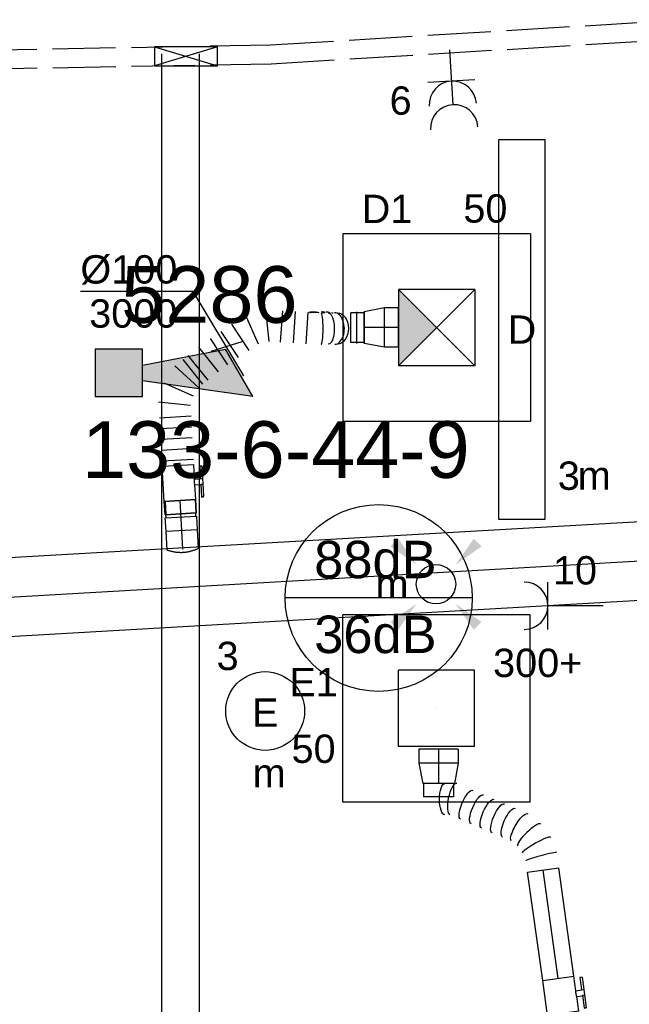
# Model space of a CAD drawing. Extents: x -257677 to 221252, y -185516 to 120782.
# Tile 110 of 171: x -38986 to -37052, y -45848 to -42722. Entities that reach past the tile are written whole.
import ezdxf
from ezdxf.enums import TextEntityAlignment as Align
from ezdxf.lldxf.tags import DXFTag

# ---------------------------------------------------------------- set-up
doc = ezdxf.new("R2010")
doc.units = 0
doc.header["$LTSCALE"] = 50
doc.linetypes.add('AUSGEZOGEN', pattern=[0])
doc.linetypes.add('E_GOOT3', pattern=[5, 4, -1])
doc.layers.get('0').update_dxf_attribs({"linetype": 'CONTINUOUS'})
for name, color, linetype in [('brandmeld serienummer', 2, 'CONTINUOUS'), ('brandmelddecibels', 3, 'CONTINUOUS'), ('brandmeldserienummers', 1, 'CONTINUOUS'), ('EL6131--', 2, 'CONTINUOUS'), ('EL6131--_LB', 2, 'CONTINUOUS'), ('EL6131--_WG', 2, 'CONTINUOUS'), ('EL6222--', 3, 'CONTINUOUS'), ('EL6311--', 3, 'CONTINUOUS'), ('EL6511--', 3, 'CONTINUOUS'), ('EM6131--', 1, 'CONTINUOUS'), ('WL570---_RETOUR', 112, 'CONTINUOUS'), ('WL570---_RETOUR_HL', 8, 'CONTINUOUS'), ('WL570---_RETOUR_RST', 2, 'CONTINUOUS'), ('WL570---_RETOUR_RST_HL', 1, 'CONTINUOUS'), ('WL570---_TOEVOER', 3, 'CONTINUOUS'), ('WL570---_TOEVOER_HL', 8, 'CONTINUOUS'), ('WL570---_TOEVOER_RST', 2, 'CONTINUOUS'), ('WL570---_TOEVOER_RST_HL', 1, 'CONTINUOUS'), ('WM570---_RETOUR_PR', 1, 'CONTINUOUS'), ('WM570---_RETOUR_RST_PR', 1, 'CONTINUOUS'), ('WM570---_TOEVOER', 1, 'CONTINUOUS'), ('WM570---_TOEVOER_PR', 1, 'CONTINUOUS'), ('WM570---_TOEVOER_RST_PR', 1, 'CONTINUOUS')]:
    doc.layers.add(name, color=color, linetype=linetype)
doc.styles.add('BURO-018', font='ARIAL.TTF', dxfattribs={"height": 63})
tags = doc.linetypes.add('CENTER2', pattern=[28.575000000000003, 19.05, -3.175, 3.175, -3.175]).pattern_tags.tags
tags[10:11] = [DXFTag(74, 4), DXFTag(75, 0), DXFTag(340, '0'), DXFTag(46, 1.0), DXFTag(50, 0.0), DXFTag(44, 0.0), DXFTag(45, 0.0)]
tags[8:9] = [DXFTag(74, 4), DXFTag(75, 0), DXFTag(340, '0'), DXFTag(46, 1.0), DXFTag(50, 0.0), DXFTag(44, 0.0), DXFTag(45, 0.0)]
tags[6:7] = [DXFTag(74, 4), DXFTag(75, 0), DXFTag(340, '0'), DXFTag(46, 1.0), DXFTag(50, 0.0), DXFTag(44, 0.0), DXFTag(45, 0.0)]
tags[4:5] = [DXFTag(74, 4), DXFTag(75, 0), DXFTag(340, '0'), DXFTag(46, 1.0), DXFTag(50, 0.0), DXFTag(44, 0.0), DXFTag(45, 0.0)]

# ---------------------------------------------------------------- blocks, each defined once
blk = doc.blocks.new('E001611207146')
at = {"color": 0}
for p, q in [((-12.07, -1.46), (-12.07, 1.46)), ((-12.07, 1.46), (12.07, 1.46)), ((12.07, 1.46), (12.07, -1.46)), ((12.07, -1.46), (-12.07, -1.46))]:
    blk.add_line(p, q, dxfattribs=at)
at = {"color": 0, "linetype": 'Continuous', "style": 'BURO-018'}
for tag, p in [('E_GKAST', (0, 8)), ('E_GROEP', (0, 5)), ('E_SGROEP', (4.5, 5)), ('E_ARMCODE', (0, 0)), ('E_SLET', (4.5, -3))]:
    blk.add_attdef(tag, text='', height=1.8, dxfattribs=at).set_placement(p, align=Align.MIDDLE)
blk = doc.blocks.new('E00411')
at = {"color": 0, "linetype": 'Continuous'}
blk.add_circle((0, 0), 1.25, dxfattribs=at)
for points in [[(-2.891705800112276, 2.395768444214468), (-2.395768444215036, 2.891705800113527), (-1.237436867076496, 1.237436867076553)], [(2.395768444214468, 2.891705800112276), (2.891705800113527, 2.395768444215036), (1.237436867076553, 1.237436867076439)], [(-2.395768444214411, -2.891705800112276), (-2.89170580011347, -2.395768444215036), (-1.237436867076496, -1.237436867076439)], [(2.89170580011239, -2.395768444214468), (2.395768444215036, -2.891705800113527), (1.237436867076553, -1.237436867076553)]]:
    blk.add_solid(points, dxfattribs=at)
at = {"color": 0, "linetype": 'Continuous', "style": 'BURO-018'}
for tag, height, p in [('E_SLET1', 1.8, (-2.842e-13, 4.641705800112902)), ('E_GROEP', 1.799999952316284, (0, 0)), ('E_GKAST', 1.799999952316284, (0, 0))]:
    blk.add_attdef(tag, text='', height=height, dxfattribs=at).set_placement(p, align=Align.MIDDLE)
at = {"color": 0, "linetype": 'Continuous', "style": 'BURO-018', "flags": 1}
for tag in ['E_MATCODE', 'E_SGROEP']:
    blk.add_attdef(tag, text='', height=1.799999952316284, dxfattribs=at).set_placement((0, 0), align=Align.MIDDLE)
blk = doc.blocks.new('*U749')
at = {"color": 0, "ltscale": 10}
for p, q in [((3.637978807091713e-12, 60, -2730), (5929.481628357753, 59.99999999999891, -2730)), ((3.637978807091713e-12, -60, -2730), (5929.481628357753, -60.00000000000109, -2730))]:
    blk.add_line(p, q, dxfattribs=at)
at = {"layer": 'EM6131--', "color": 1, "style": 'BURO-018'}
blk.add_attdef('POSNR', text='', height=90, dxfattribs=at).set_placement((0, 0), align=Align.MIDDLE)
blk = doc.blocks.new('E00112')
at = {"color": 0, "linetype": 'Continuous'}
for p, q in [((0, 1), (-1, 1)), ((-1, 1), (-1, 0)), ((-1, 0), (0, 1)), ((-1, 1), (0, 0)), ((0, 0), (0, 1)), ((-1, 0), (0, 0))]:
    blk.add_line(p, q, dxfattribs=at)
blk = doc.blocks.new('111304A')
at = {"color": 0, "linetype": 'Continuous'}
for p, q in [((0, 1), (0, 4.5)), ((-1.5, 3), (1.5, 3))]:
    blk.add_line(p, q, dxfattribs=at)
for centre in [(0, 6), (0, 4.5)]:
    blk.add_arc(centre, 1.5, 180, 0, dxfattribs=at)
at = {"color": 0, "linetype": 'Continuous', "style": 'BURO-018'}
for tag, p in [('E_GKAST', (0, 11.5)), ('E_GROEP', (0, 8.5)), ('E_SGROEP', (4.5, 8.5))]:
    blk.add_attdef(tag, text='', height=1.8, dxfattribs=at).set_placement(p, align=Align.MIDDLE)
at = {"color": 0, "linetype": 'Continuous', "style": 'BURO-018', "flags": 1}
for tag, height, p in [('E_VERMCODE', 1.8, (13, 8.5)), ('E_MATCODE', 1.799999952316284, (0, 0))]:
    blk.add_attdef(tag, text='', height=height, dxfattribs=at).set_placement(p, align=Align.MIDDLE)
blk = doc.blocks.new('E00028')
at = {"color": 0, "linetype": 'Continuous'}
for p, q in [((1.5, 11), (-1.5, 9.267949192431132)), ((1.5, 11), (0.5, 4)), ((-0.5, 4), (-1.5, 9.267949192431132)), ((-1.5, 4), (-1.5, 1)), ((1.5, 4), (-1.5, 4)), ((1.5, 1), (1.5, 4)), ((-1.5, 1), (1.5, 1))]:
    blk.add_line(p, q, dxfattribs=at)
for points in [[(-1.5, 9.267949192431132), (1.5, 11), (-0.5, 4), (0.5, 4)], [(-1.5, 4), (1.5, 4), (-1.5, 1), (1.5, 1)]]:
    blk.add_solid(points, dxfattribs=at)
at = {"color": 0, "linetype": 'Continuous', "style": 'BURO-018'}
blk.add_attdef('E_TEXT1', text='', height=1.8, dxfattribs=at).set_placement((0, 13.5), align=Align.MIDDLE)
at = {"color": 0, "linetype": 'Continuous', "style": 'BURO-018', "flags": 1}
blk.add_attdef('E_MATCODE', (0, 0), '', height=1.799999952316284, dxfattribs=at)
blk = doc.blocks.new('*U812')
at = {"ltscale": 10}
blk.add_hatch(color=0, dxfattribs=at).paths.add_polyline_path([(0, 0), (121, 121), (-121, 121)])
at = {"color": 0, "ltscale": 10}
for p, q in [((297.5, 297.5, -2720), (-297.5, 297.5000000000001, -2720)), ((-297.5, -297.5, -2720), (-297.4999999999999, 297.5, -2720)), ((297.5, -297.5, -2720), (297.5000000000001, 297.5, -2720)), ((121, 121, -2720), (-121, 121, -2720)), ((-121, -121, -2720), (-121, 121, -2720)), ((121, -121, -2720), (-121, 121, -2720)), ((-121, -121, -2720), (121, 121, -2720)), ((121, -121, -2720), (121, 121, -2720)), ((121, -121, -2720), (-121, -121, -2720)), ((297.5, -297.5, -2720), (-297.5, -297.4999999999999, -2720))]:
    blk.add_line(p, q, dxfattribs=at)
at = {"layer": 'WL570---_TOEVOER_RST_HL', "linetype": 'CENTER2'}
blk.add_circle((0, 0, -2720), 0.075, dxfattribs=at)
at = {"layer": 'WL570---_TOEVOER_RST', "color": 1, "style": 'BURO-018'}
for tag in ['MC', 'Q']:
    blk.add_attdef(tag, text='', height=90, dxfattribs=at).set_placement((0, 0), align=Align.MIDDLE)
at = {"layer": 'WM570---_TOEVOER_RST_PR', "color": 1, "style": 'BURO-018'}
blk.add_attdef('POSNR', text='', height=90, dxfattribs=at).set_placement((0, 0), align=Align.MIDDLE)
blk = doc.blocks.new('*U813')
at = {"color": 0, "ltscale": 10}
for p, q in [((297.5, 297.5, -2717.5), (-297.5, 297.5, -2717.5)), ((-297.5, -297.5, -2717.5), (-297.5, 297.5, -2717.5)), ((297.5, -297.5, -2717.5), (297.5, 297.5, -2717.5)), ((121, 121, -2717.5), (-121, 121, -2717.5)), ((-121, -121, -2717.5), (-121, 121, -2717.5)), ((121, -121, -2717.5), (121, 121, -2717.5)), ((121, -121, -2717.5), (-121, -121, -2717.5)), ((297.5, -297.5, -2717.5), (-297.5, -297.5, -2717.5))]:
    blk.add_line(p, q, dxfattribs=at)
at = {"layer": 'WL570---_RETOUR_RST_HL', "linetype": 'CENTER2'}
blk.add_circle((0, 0, -2717.5), 0.075, dxfattribs=at)
at = {"layer": 'WL570---_RETOUR_RST', "color": 1, "style": 'BURO-018'}
for tag in ['MC', 'Q']:
    blk.add_attdef(tag, text='', height=90, dxfattribs=at).set_placement((0, 0), align=Align.MIDDLE)
at = {"layer": 'WM570---_RETOUR_RST_PR', "color": 1, "style": 'BURO-018'}
blk.add_attdef('POSNR', text='', height=90, dxfattribs=at).set_placement((0, 0), align=Align.MIDDLE)
blk = doc.blocks.new('*U1230')
at = {"color": 2, "ltscale": 10}
for p, q in [((-55.84999999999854, 50.00000000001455, -2840.399999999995), (55.84999999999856, 50.00000000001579, -2840.399999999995)), ((-55.84999999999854, -49.99999999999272, -2840.399999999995), (-55.8499999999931, 50.00000000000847, -2840.399999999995)), ((55.84999999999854, 50.00000000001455, -2840.399999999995), (55.8499999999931, -49.99999999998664, -2840.399999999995)), ((-55.84999999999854, -49.99999999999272, -2840.399999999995), (-9.30833333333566, -49.99999999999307, -2840.399999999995)), ((-9.308333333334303, -49.99999999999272, -2840.399999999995), (-9.308333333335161, -68.33333333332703, -2840.399999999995)), ((9.308333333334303, -49.99999999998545, -2840.399999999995), (9.30833333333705, -74.99999999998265, -2840.399999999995)), ((9.308333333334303, -49.99999999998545, -2840.399999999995), (55.84999999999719, -49.9999999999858, -2840.399999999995)), ((-48.86751880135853, -68.33333333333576, -2840.399999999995), (-48.86751880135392, -74.99999999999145, -2840.399999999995)), ((-47.86751880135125, -68.33333333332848, -2840.399999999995), (-48.867518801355, -68.33333333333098, -2840.399999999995)), ((-48.86751880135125, -74.99999999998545, -2840.399999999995), (-47.86751880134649, -74.99999999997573, -2840.399999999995)), ((-7.514599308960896, -68.33333333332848, -2840.399999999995), (-47.86751880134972, -68.33333333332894, -2840.399999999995)), ((-47.86751880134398, -74.99999999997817, -2840.399999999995), (-47.8675188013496, -68.33333333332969, -2840.399999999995)), ((-7.514599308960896, -74.99999999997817, -2840.399999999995), (-47.86751880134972, -74.99999999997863, -2840.399999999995)), ((-7.514599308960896, -68.3333333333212, -2840.399999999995), (-7.514599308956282, -74.9999999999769, -2840.399999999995)), ((9.30833333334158, -74.99999999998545, -2840.399999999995), (-7.514599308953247, -74.99999999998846, -2840.399999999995)), ((48.8675188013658, -68.3333333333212, -2840.399999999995), (9.30833333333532, -68.33333333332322, -2840.399999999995)), ((48.86751880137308, -74.9999999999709, -2840.399999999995), (9.308333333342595, -74.99999999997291, -2840.399999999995)), ((48.86751880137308, -74.9999999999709, -2840.399999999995), (48.86751880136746, -68.33333333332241, -2840.399999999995))]:
    blk.add_line(p, q, dxfattribs=at)
blk.add_spline([(-9.26057528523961, -49.99113106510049, -2840.399999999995), (-9.11779120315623, -49.96487813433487, -2840.399999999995), (-8.881446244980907, -49.92228979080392, -2840.399999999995), (-8.553965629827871, -49.86507052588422, -2840.399999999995), (-8.138709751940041, -49.79551713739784, -2840.399999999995), (-7.639939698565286, -49.71643198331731, -2840.399999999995), (-7.062773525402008, -49.63101550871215, -2840.399999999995), (-6.413133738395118, -49.54274129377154, -2840.399999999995), (-5.697686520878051, -49.45521774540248, -2840.399999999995), (-4.923773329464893, -49.37204142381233, -2840.399999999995), (-4.099335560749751, -49.29664778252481, -2840.399999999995), (-3.232833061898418, -49.23216570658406, -2840.399999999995), (-2.333157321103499, -49.18128255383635, -2840.399999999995), (-1.409540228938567, -49.14612633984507, -2840.399999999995), (-0.4714593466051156, -49.12817118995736, -2840.399999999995), (0.4714593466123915, -49.12817118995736, -2840.399999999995), (1.409540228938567, -49.14612633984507, -2840.399999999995), (2.333157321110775, -49.18128255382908, -2840.399999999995), (3.232833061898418, -49.23216570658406, -2840.399999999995), (4.099335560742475, -49.29664778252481, -2840.399999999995), (4.923773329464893, -49.37204142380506, -2840.399999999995), (5.697686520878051, -49.45521774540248, -2840.399999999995), (6.413133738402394, -49.54274129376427, -2840.399999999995), (7.062773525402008, -49.63101550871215, -2840.399999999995), (7.639939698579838, -49.71643198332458, -2840.399999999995), (8.138709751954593, -49.79551713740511, -2840.399999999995), (8.553965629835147, -49.86507052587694, -2840.399999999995), (8.881446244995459, -49.92228979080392, -2840.399999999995), (9.117791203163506, -49.96487813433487, -2840.399999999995), (9.26057528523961, -49.99113106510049, -2840.399999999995), (9.308333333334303, -49.99999999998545, -2840.399999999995)], degree=3, dxfattribs=at)
at = {"layer": 'WL570---_RETOUR', "color": 1, "style": 'BURO-018'}
blk.add_attdef('I', text='', height=90, dxfattribs=at).set_placement((0, 0), align=Align.MIDDLE)
at = {"layer": 'WM570---_RETOUR_PR', "color": 1, "style": 'BURO-018'}
blk.add_attdef('POSNR', text='', height=90, dxfattribs=at).set_placement((0, 0), align=Align.MIDDLE)
blk = doc.blocks.new('*U1231')
at = {"color": 0, "ltscale": 10}
for p, q in [((-44.30000000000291, 62.5, -2727), (0, 62.5, -2727)), ((-44.30000000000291, 62.5, -2727), (-44.30000000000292, -62.5, -2727)), ((0, 62.5, -2727), (64.19999999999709, 50, -2727)), ((0, 62.5, -2727), (-7.654042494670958e-15, -62.5, -2727)), ((0, 62.5, -2727), (-7.654042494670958e-15, -62.5, -2727)), ((0, 62.5, -2727), (-7.654042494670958e-15, -62.5, -2727)), ((64.19999999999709, 50, -2727), (64.19999999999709, -50, -2727)), ((64.19999999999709, 50, -2727), (64.19999999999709, -50, -2727)), ((64.19999999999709, 47.5, -2727), (106.7999999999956, 47.5, -2727)), ((106.7999999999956, 47.5, -2727), (106.7999999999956, -47.5, -2727)), ((106.7999999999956, 47.5, -2727), (106.7999999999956, -47.5, -2727)), ((-44.30000000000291, -62.5, -2727), (0, -62.5, -2727)), ((0, -62.5, -2727), (64.19999999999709, -50, -2727)), ((64.19999999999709, -47.5, -2727), (106.7999999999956, -47.5, -2727))]:
    blk.add_line(p, q, dxfattribs=at)
at = {"layer": 'WL570---_RETOUR_RST_HL', "linetype": 'CENTER2'}
for p, q in [((-44.30000000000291, 0, -2727), (0, -2.712592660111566e-15, -2727)), ((0, 0, -2727), (64.19999999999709, -3.931116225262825e-15, -2727))]:
    blk.add_line(p, q, dxfattribs=at)
blk.add_circle((64.19999999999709, 0, -2727), 0.075, dxfattribs=at)
at = {"layer": 'WM570---_RETOUR_RST_PR', "color": 1, "style": 'BURO-018'}
blk.add_attdef('POSNR', text='', height=90, dxfattribs=at).set_placement((0, 0), align=Align.MIDDLE)
blk = doc.blocks.new('*U1232')
at = {"color": 0, "ltscale": 10}
for p, q in [((-7.275957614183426e-12, 50.00000000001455, -2840.399999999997), (347.027387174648, 50.00000000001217, -2840.399999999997)), ((347.027387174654, 50.00000000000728, -2840.399999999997), (347.0273871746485, -49.99999999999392, -2840.399999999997)), ((-7.275957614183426e-12, -49.99999999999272, -2840.399999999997), (347.027387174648, -49.9999999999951, -2840.399999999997))]:
    blk.add_line(p, q, dxfattribs=at)
at = {"layer": 'WL570---_RETOUR_HL', "linetype": 'CENTER2'}
blk.add_line((0, 7.275957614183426e-12, -2840.399999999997), (347.0273871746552, 4.896867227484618e-12, -2840.399999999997), dxfattribs=at)
at = {"layer": 'WM570---_RETOUR_PR', "color": 1, "style": 'BURO-018'}
blk.add_attdef('POSNR', text='', height=90, dxfattribs=at).set_placement((0, 0), align=Align.MIDDLE)
blk = doc.blocks.new('*U1233')
at = {"color": 0, "ltscale": 10}
for p, q in [((7.275957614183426e-12, 50, -2840.399999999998), (1.924682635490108e-12, -50.00000000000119, -2840.399999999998)), ((146.0393073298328, -12.39389409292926, -2840.399999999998), (146.5500432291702, -12.02218701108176, -2840.399999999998))]:
    blk.add_line(p, q, dxfattribs=at)
at = {"color": 0, "ltscale": 10, "extrusion": (0, 0, -1)}
for centre, major_axis, ratio in [((266.3555571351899, 277.5779140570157, -2840.399999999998), (-49.5169541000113, 6.93334382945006), 0.3376589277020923), ((238.9316406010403, 211.3447207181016, -2840.399999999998), (-42.81027617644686, 25.83176830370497), 0.3132716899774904), ((220.1527555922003, 180.2229932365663, -2840.399999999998), (-42.81027617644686, 25.83176830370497), 0.3132716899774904), ((201.3738705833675, 149.1012657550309, -2840.399999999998), (-42.81027617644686, 25.83176830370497), 0.3132716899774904), ((182.5949855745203, 117.9795382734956, -2840.399999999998), (-42.81027617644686, 25.83176830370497), 0.3132716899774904), ((163.8161005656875, 86.8578107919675, -2840.399999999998), (-42.81027617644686, 25.83176830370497), 0.3132716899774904)]:
    blk.add_ellipse(centre, major_axis=major_axis, ratio=ratio, start_param=0, end_param=3.141592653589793, dxfattribs=at)
at = {"color": 0, "ltscale": 10}
for centre, major_axis, ratio, start_param, end_param in [((262.5659735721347, 250.5132480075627, -2840.399999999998), (-47.99135704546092, 17.03118560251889), 0.3255194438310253, 3.208124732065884, 6.21665320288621), ((262.5659735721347, 250.5132480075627, -2840.399999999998), (-47.99135704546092, 17.03118560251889), 0.3255194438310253, 3.075060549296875, 3.208124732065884), ((116.6472630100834, 28.52833092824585, -2840.399999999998), (-29.65953678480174, 40.75303090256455), 0.2191723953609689, 3.170186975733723, 6.254590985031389), ((43.67510012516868, -7.275957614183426e-12, -2840.399999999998), (-6.22041463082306, 49.99914170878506), 0.04709721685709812, 3.14745197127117, 6.289044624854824)]:
    blk.add_ellipse(centre, major_axis=major_axis, ratio=ratio, start_param=start_param, end_param=end_param, dxfattribs=at)
at = {"color": 0, "ltscale": 10, "extrusion": (0, 0, -0.9999999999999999)}
for centre, major_axis, ratio, start_param, end_param in [((144.6367972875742, 55.0724811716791, -2840.399999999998), (39.28586175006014, -31.60079401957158), 0.2850204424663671, 3.180138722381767, 6.321731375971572), ((82.1946227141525, 9.735140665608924, -2840.399999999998), (18.38457671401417, -46.91788242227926), 0.1379794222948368, 3.159056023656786, 6.300648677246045)]:
    blk.add_ellipse(centre, major_axis=major_axis, ratio=ratio, start_param=start_param, end_param=end_param, dxfattribs=at)
at = {"layer": 'WM570---_RETOUR_PR', "color": 1, "style": 'BURO-018'}
blk.add_attdef('POSNR', text='', height=90, dxfattribs=at).set_placement((0, 0), align=Align.MIDDLE)
blk = doc.blocks.new('*U1665')
at = {"color": 0, "ltscale": 10}
for p, q in [((0, 50, -3000), (60.30000000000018, 50.0000000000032, -3000)), ((60.30000000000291, 50, -3000), (60.30000000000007, -49.99999999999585, -3000)), ((0, -50, -3000), (60.30000000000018, -49.9999999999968, -3000))]:
    blk.add_line(p, q, dxfattribs=at)
blk.add_spline([(-0.1023922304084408, -49.74346616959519, -3000), (-0.4058698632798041, -48.97649706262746, -3000), (-0.8994186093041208, -47.70696282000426, -3000), (-1.564961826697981, -45.94789058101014, -3000), (-2.377795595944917, -43.71733080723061, -3000), (-3.307224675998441, -41.03817206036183, -3000), (-4.317421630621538, -37.9379061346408, -3000), (-5.368530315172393, -34.44834595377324, -3000), (-6.418026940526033, -30.60529912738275, -3000), (-7.422334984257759, -26.44820051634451, -3000), (-8.338663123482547, -22.01970757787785, -3000), (-9.126999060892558, -17.36526264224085, -3000), (-9.752150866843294, -12.53262661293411, -3000), (-10.18568935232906, -7.571388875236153, -3000), (-10.40762090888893, -2.532458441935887, -3000), (-10.40762090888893, 2.532458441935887, -3000), (-10.18568935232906, 7.571388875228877, -3000), (-9.752150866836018, 12.53262661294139, -3000), (-9.126999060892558, 17.36526264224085, -3000), (-8.338663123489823, 22.01970757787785, -3000), (-7.422334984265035, 26.44820051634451, -3000), (-6.418026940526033, 30.60529912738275, -3000), (-5.368530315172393, 34.44834595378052, -3000), (-4.317421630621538, 37.9379061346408, -3000), (-3.307224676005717, 41.03817206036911, -3000), (-2.377795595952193, 43.71733080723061, -3000), (-1.564961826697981, 45.94789058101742, -3000), (-0.8994186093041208, 47.70696282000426, -3000), (-0.4058698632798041, 48.97649706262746, -3000), (-0.1023922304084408, 49.74346616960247, -3000), (0, 50, -3000)], degree=3, dxfattribs=at)
at = {"layer": 'WL570---_TOEVOER_HL', "linetype": 'CENTER2'}
blk.add_line((0, 0, -3000), (60.30000000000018, 3.202969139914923e-12, -3000), dxfattribs=at)
at = {"layer": 'WM570---_TOEVOER_PR', "color": 1, "style": 'BURO-018'}
blk.add_attdef('POSNR', text='', height=90, dxfattribs=at).set_placement((0, 0), align=Align.MIDDLE)
blk = doc.blocks.new('*U1666')
at = {"color": 0, "ltscale": 10}
for p, q in [((-47.60000000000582, 50, -3000), (-5.000000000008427, 50.00000000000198, -3000)), ((-47.60000000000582, 50, -3000), (-47.59999999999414, -49.99999999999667, -3000)), ((-5.000000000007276, 50, -3000), (-4.999999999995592, -49.99999999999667, -3000)), ((-4.999999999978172, 47.50000000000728, -3000), (5.000000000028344, 47.50000000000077, -3000)), ((5, 50, -3000), (47.59999999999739, 50.00000000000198, -3000)), ((5, 50, -3000), (5.000000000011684, -49.99999999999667, -3000)), ((47.59999999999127, 50, -3000), (47.60000000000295, -49.99999999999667, -3000)), ((-47.59999999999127, -49.99999999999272, -3000), (-4.999999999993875, -49.99999999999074, -3000)), ((-5.000000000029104, -47.49999999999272, -3000), (4.999999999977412, -47.49999999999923, -3000)), ((5.000000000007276, -49.99999999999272, -3000), (47.60000000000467, -49.99999999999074, -3000))]:
    blk.add_line(p, q, dxfattribs=at)
at = {"layer": 'WL570---_TOEVOER_HL', "linetype": 'CENTER2'}
blk.add_line((-47.59999999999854, 0, -3000), (47.60000000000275, -2.54258281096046e-12, -3000), dxfattribs=at)
at = {"layer": 'WM570---_TOEVOER_PR', "color": 1, "style": 'BURO-018'}
blk.add_attdef('POSNR', text='', height=90, dxfattribs=at).set_placement((0, 0), align=Align.MIDDLE)
blk = doc.blocks.new('*U1668')
at = {"color": 0, "ltscale": 10}
for p, q in [((-7.275957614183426e-12, 125.0000000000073, -3000), (6819.025853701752, 125.0000000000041, -3000)), ((0, -125, -3000), (6819.025853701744, -125.0000000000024, -3000))]:
    blk.add_line(p, q, dxfattribs=at)
at = {"layer": 'WL570---_TOEVOER_HL', "linetype": 'CENTER2'}
blk.add_line((0, 0, -3000), (6819.02585370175, -2.744356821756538e-12, -3000), dxfattribs=at)
at = {"layer": 'WM570---_TOEVOER_PR', "color": 1, "style": 'BURO-018'}
blk.add_attdef('POSNR', text='', height=90, dxfattribs=at).set_placement((0, 0), align=Align.MIDDLE)
blk = doc.blocks.new('*U1712')
at = {"color": 0, "ltscale": 10}
for p, q in [((-44.30000000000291, 62.5, -2732), (0, 62.49999999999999, -2732)), ((-44.30000000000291, 62.5, -2732), (-44.30000000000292, -62.5, -2732)), ((0, 62.5, -2732), (64.19999999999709, 49.99999999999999, -2732)), ((0, 62.5, -2732), (-1.530808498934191e-14, -62.5, -2732)), ((0, 62.5, -2732), (-1.530808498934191e-14, -62.5, -2732)), ((0, 62.5, -2732), (-1.530808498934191e-14, -62.5, -2732)), ((64.19999999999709, 50, -2732), (64.19999999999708, -50, -2732)), ((64.19999999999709, 50, -2732), (64.19999999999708, -50, -2732)), ((64.19999999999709, 47.5, -2732), (106.7999999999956, 47.49999999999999, -2732)), ((106.7999999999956, 47.5, -2732), (106.7999999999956, -47.5, -2732)), ((106.7999999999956, 47.5, -2732), (106.7999999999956, -47.5, -2732)), ((-44.30000000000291, -62.5, -2732), (0, -62.50000000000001, -2732)), ((0, -62.5, -2732), (64.19999999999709, -50.00000000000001, -2732)), ((64.19999999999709, -47.5, -2732), (106.7999999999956, -47.50000000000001, -2732))]:
    blk.add_line(p, q, dxfattribs=at)
at = {"layer": 'WL570---_TOEVOER_RST_HL', "linetype": 'CENTER2'}
for p, q in [((-44.30000000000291, 0, -2732), (0, -5.42518532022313e-15, -2732)), ((0, 0, -2732), (64.19999999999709, -7.862232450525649e-15, -2732))]:
    blk.add_line(p, q, dxfattribs=at)
blk.add_circle((64.19999999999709, 0, -2732), 0.075, dxfattribs=at)
at = {"layer": 'WM570---_TOEVOER_RST_PR', "color": 1, "style": 'BURO-018'}
blk.add_attdef('POSNR', text='', height=90, dxfattribs=at).set_placement((0, 0), align=Align.MIDDLE)
blk = doc.blocks.new('*U1713')
at = {"color": 2, "ltscale": 10}
for p, q in [((-55.84999999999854, 47.5, -2999.999999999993), (-98.44999999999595, 47.49999999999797, -2999.999999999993)), ((-98.44999999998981, -47.5, -2999.999999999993), (-98.4499999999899, 47.49999999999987, -2999.999999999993)), ((-55.84999999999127, 50, -2999.999999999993), (55.85000000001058, 49.99999999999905, -2999.999999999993)), ((-55.84999999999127, -50, -2999.999999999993), (-55.84999999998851, 49.99999999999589, -2999.999999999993)), ((55.85000000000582, 50, -2999.999999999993), (55.85000000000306, -49.99999999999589, -2999.999999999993)), ((-55.84999999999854, -47.50000000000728, -2999.999999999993), (-98.44999999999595, -47.5000000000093, -2999.999999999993)), ((-55.84999999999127, -50, -2999.999999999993), (-9.308333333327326, -49.99999999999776, -2999.999999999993)), ((-9.308333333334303, -50, -2999.999999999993), (-9.308333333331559, -68.33333333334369, -2999.999999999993)), ((9.30833333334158, -50, -2999.999999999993), (9.308333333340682, -75.0000000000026, -2999.999999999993)), ((9.30833333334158, -50, -2999.999999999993), (55.85000000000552, -49.99999999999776, -2999.999999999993)), ((-48.86751880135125, -68.33333333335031, -2999.999999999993), (-48.86751880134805, -75.0000000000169, -2999.999999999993)), ((-47.86751880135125, -68.33333333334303, -2999.999999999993), (-48.86751880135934, -68.33333333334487, -2999.999999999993)), ((-48.86751880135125, -75.00000000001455, -2999.999999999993), (-47.86751880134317, -75.00000000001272, -2999.999999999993)), ((-7.514599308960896, -68.33333333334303, -2999.999999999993), (-47.86751880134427, -68.33333333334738, -2999.999999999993)), ((-47.86751880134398, -75.00000000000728, -2999.999999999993), (-47.86751880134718, -68.33333333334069, -2999.999999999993)), ((-7.514599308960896, -75.00000000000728, -2999.999999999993), (-47.86751880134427, -75.00000000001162, -2999.999999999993)), ((-7.514599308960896, -68.33333333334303, -2999.999999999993), (-7.514599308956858, -74.9999999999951, -2999.999999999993)), ((9.308333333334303, -75.00000000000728, -2999.999999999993), (-7.514599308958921, -75.00000000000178, -2999.999999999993)), ((48.86751880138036, -68.33333333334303, -2999.999999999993), (9.308333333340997, -68.3333333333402, -2999.999999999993)), ((48.86751880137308, -75.00000000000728, -2999.999999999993), (9.308333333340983, -75.00000000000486, -2999.999999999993)), ((48.86751880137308, -75.00000000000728, -2999.999999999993), (48.86751880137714, -68.3333333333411, -2999.999999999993))]:
    blk.add_line(p, q, dxfattribs=at)
blk.add_spline([(-9.260575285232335, -49.99113106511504, -2999.999999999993), (-9.11779120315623, -49.96487813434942, -2999.999999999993), (-8.881446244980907, -49.92228979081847, -2999.999999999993), (-8.553965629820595, -49.8650705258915, -2999.999999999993), (-8.138709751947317, -49.79551713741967, -2999.999999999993), (-7.639939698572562, -49.71643198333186, -2999.999999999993), (-7.062773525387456, -49.63101550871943, -2999.999999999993), (-6.413133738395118, -49.54274129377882, -2999.999999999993), (-5.697686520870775, -49.45521774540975, -2999.999999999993), (-4.923773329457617, -49.37204142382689, -2999.999999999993), (-4.099335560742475, -49.29664778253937, -2999.999999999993), (-3.232833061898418, -49.23216570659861, -2999.999999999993), (-2.333157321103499, -49.18128255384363, -2999.999999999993), (-1.409540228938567, -49.14612633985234, -2999.999999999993), (-0.4714593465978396, -49.12817118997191, -2999.999999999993), (0.4714593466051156, -49.12817118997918, -2999.999999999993), (1.409540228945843, -49.14612633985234, -2999.999999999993), (2.333157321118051, -49.18128255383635, -2999.999999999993), (3.232833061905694, -49.23216570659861, -2999.999999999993), (4.099335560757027, -49.29664778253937, -2999.999999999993), (4.923773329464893, -49.37204142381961, -2999.999999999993), (5.697686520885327, -49.45521774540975, -2999.999999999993), (6.413133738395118, -49.54274129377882, -2999.999999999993), (7.062773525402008, -49.6310155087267, -2999.999999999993), (7.639939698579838, -49.71643198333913, -2999.999999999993), (8.138709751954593, -49.79551713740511, -2999.999999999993), (8.553965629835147, -49.8650705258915, -2999.999999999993), (8.881446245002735, -49.92228979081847, -2999.999999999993), (9.11779120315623, -49.96487813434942, -2999.999999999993), (9.260575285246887, -49.99113106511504, -2999.999999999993), (9.308333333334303, -50, -2999.999999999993)], degree=3, dxfattribs=at)
at = {"layer": 'WL570---_TOEVOER', "color": 1, "style": 'BURO-018'}
blk.add_attdef('I', text='', height=90, dxfattribs=at).set_placement((0, 0), align=Align.MIDDLE)
at = {"layer": 'WM570---_TOEVOER_PR', "color": 1, "style": 'BURO-018'}
blk.add_attdef('POSNR', text='', height=90, dxfattribs=at).set_placement((0, 0), align=Align.MIDDLE)
blk = doc.blocks.new('*U1714')
at = {"color": 0, "ltscale": 10}
for p, q in [((0, 50.00000000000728, -2999.999999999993), (-2.755434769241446e-12, -49.99999999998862, -2999.999999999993)), ((17.11558873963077, 50, -2999.999999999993), (17.11558873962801, -49.99999999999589, -2999.999999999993)), ((51.34676621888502, 50, -2999.999999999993), (51.34676621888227, -49.99999999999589, -2999.999999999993)), ((85.57794369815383, 50.00000000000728, -2999.999999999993), (85.57794369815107, -49.99999999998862, -2999.999999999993)), ((119.8091211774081, 50, -2999.999999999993), (119.8091211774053, -49.99999999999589, -2999.999999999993)), ((154.0402986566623, 50, -2999.999999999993), (154.0402986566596, -49.99999999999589, -2999.999999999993)), ((187.1770075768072, -50, -2999.999999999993), (203.1981277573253, 49.99999999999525, -2999.999999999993)), ((264.0751431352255, 29.97976853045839, -2999.999999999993), (217.6155152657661, -60.01011573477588, -2999.999999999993)), ((243.4033604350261, -79.02832303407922, -2999.999999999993), (315.6508334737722, -8.05664606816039, -2999.999999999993)), ((334.2066229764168, -34.17920037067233, -2999.999999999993), (252.681255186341, -92.08960018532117, -2999.999999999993)), ((346.4406979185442, -51.40214240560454, -2999.999999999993), (264.915330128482, -109.3125422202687, -2999.999999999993)), ((370.9088478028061, -85.84802647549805, -2999.999999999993), (289.3834800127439, -143.7584262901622, -2999.999999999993)), ((395.8150658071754, -124.2271547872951, -2999.999999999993), (309.6504174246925, -174.9780500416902, -2999.999999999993)), ((416.5200713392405, -159.3800227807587, -2999.999999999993), (330.3554229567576, -210.1309180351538, -2999.999999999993)), ((437.2250768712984, -194.5328907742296, -2999.999999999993), (351.0604284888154, -245.2837860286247, -2999.999999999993)), ((369.8303308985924, -277.1512443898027, -2999.999999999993), (464.412378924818, -240.6913734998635, -2999.999999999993)), ((477.8246702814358, -305.6643397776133, -2999.999999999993), (376.5364765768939, -309.6377275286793, -2999.999999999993)), ((471.1522273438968, -358.7001832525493, -2999.999999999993), (371.9343632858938, -346.2175772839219, -2999.999999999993)), ((466.0886600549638, -398.9478953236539, -2999.999999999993), (366.8707959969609, -386.4652893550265, -2999.999999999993)), ((461.0250927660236, -439.1956073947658, -2999.999999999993), (361.8072287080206, -426.7130014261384, -2999.999999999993)), ((453.9405610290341, -592.8435375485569, -2999.999999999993), (354.104422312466, -587.121177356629, -2999.999999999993)), ((452.5267568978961, -617.5097138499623, -2999.999999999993), (352.690618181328, -611.7873536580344, -2999.999999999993))]:
    blk.add_line(p, q, dxfattribs=at)
for centre, major_axis, ratio, start_param, end_param in [((409.6940819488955, -463.620368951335, -2999.999999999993), (49.82644733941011, -4.166525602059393), 0.9125284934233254, 0.00832284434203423, 0.2536547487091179), ((411.3705361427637, -449.9958431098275, -2999.999999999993), (-9.968356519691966, -49.20043353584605), 0.9958692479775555, 1.551174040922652, 1.759545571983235), ((411.3705361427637, -449.9958431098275, -2999.999999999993), (-9.968356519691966, -49.20043353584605), 0.9958692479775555, 1.759545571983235, 1.935035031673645), ((407.469260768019, -477.7635970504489, -2999.999999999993), (-49.92230867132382, 2.787212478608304), 0.1309520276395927, 0.00019514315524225, 3.141787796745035), ((410.4956369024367, -479.9978020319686, -2999.999999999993), (49.9564225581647, -2.091002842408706), 0.8038444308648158, 5.972829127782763, 6.279719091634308), ((405.198045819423, -520.8564555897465, -2999.999999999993), (-49.94130731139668, 2.423721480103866), 0.6136264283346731, 0.001441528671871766, 3.143034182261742)]:
    blk.add_ellipse(centre, major_axis=major_axis, ratio=ratio, start_param=start_param, end_param=end_param, dxfattribs=at)
at = {"color": 0, "ltscale": 10, "extrusion": (0, 0, -1)}
for centre, major_axis, ratio, start_param, end_param in [((411.2536916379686, -459.8033095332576, -2999.999999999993), (-49.98521616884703, 1.235719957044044), 0.938521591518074, 3.129576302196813, 3.413584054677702), ((410.8375336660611, -451.300337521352, -2999.999999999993), (-48.56981600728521, 11.89707404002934), 0.9947455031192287, 2.764216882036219, 2.994686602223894), ((406.2348502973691, -500.481570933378, -2999.999999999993), (49.93100779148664, -2.626929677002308), 0.3854354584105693, 0.0006630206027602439, 3.142255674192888), ((409.8240208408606, -494.5422070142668, -2999.999999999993), (49.94677736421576, -2.306389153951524), 0.7067956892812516, 0, 0.3320235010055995)]:
    blk.add_ellipse(centre, major_axis=major_axis, ratio=ratio, start_param=start_param, end_param=end_param, dxfattribs=at)
at = {"color": 0, "ltscale": 10, "extrusion": (0, 0, -0.9999999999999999)}
for centre, major_axis, ratio, start_param in [((407.8479957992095, -488.4189770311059, -2999.999999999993), (-49.86202867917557, 3.711885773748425), 0.8376001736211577, 2.929228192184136), ((404.8138086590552, -529.1774312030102, -2999.999999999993), (49.94677736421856, -2.306389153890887), 0.7067956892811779, 0), ((405.8252043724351, -515.5912798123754, -2999.999999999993), (-49.86202867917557, 3.711885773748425), 0.8376001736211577, 3.002756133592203)]:
    blk.add_ellipse(centre, major_axis=major_axis, ratio=ratio, start_param=start_param, end_param=3.141592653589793, dxfattribs=at)
at = {"layer": 'WM570---_TOEVOER_PR', "color": 1, "style": 'BURO-018'}
blk.add_attdef('POSNR', text='', height=90, dxfattribs=at).set_placement((0, 0), align=Align.MIDDLE)
blk = doc.blocks.new('*U1718')
at = {"layer": 'WM570---_TOEVOER', "color": 0, "ltscale": 10}
for p, q in [((-104.8943847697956, 175.6141300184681), (-462.4660082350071, 175.6141300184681)), ((55.39812273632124, -92.74751122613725), (-104.8943847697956, 175.6141300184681)), ((49.21610554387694, 15.10811220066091), (-49.21610554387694, -15.10811220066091))]:
    blk.add_line(p, q, dxfattribs=at)
at = {"layer": 'WM570---_TOEVOER', "color": 0, "style": 'BURO-018'}
for s, p in [('%%c100', (-462.4660082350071, 200.6141300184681)), ('3000', (-434.5942483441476, 60.61413001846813))]:
    blk.add_text(s, height=90, dxfattribs=at).set_placement(p)
blk = doc.blocks.new('111304')
at = {"color": 0, "linetype": 'Continuous'}
for p, q in [((-1.5, 4.5), (1.5, 4.5)), ((0, 1), (0, 4.5))]:
    blk.add_line(p, q, dxfattribs=at)
blk.add_arc((0, 6), 1.5, 180, 0, dxfattribs=at)
at = {"color": 0, "linetype": 'Continuous', "style": 'BURO-018'}
for tag, p in [('E_GKAST', (0, 11.5)), ('E_GROEP', (0, 8.5)), ('E_SGROEP', (4.5, 8.5))]:
    blk.add_attdef(tag, text='', height=1.8, dxfattribs=at).set_placement(p, align=Align.MIDDLE)
at = {"color": 0, "linetype": 'Continuous', "style": 'BURO-018', "flags": 1}
for tag, height, p in [('E_VERMCODE', 1.8, (13, 8.5)), ('E_MATCODE', 1.799999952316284, (0, 0))]:
    blk.add_attdef(tag, text='', height=height, dxfattribs=at).set_placement(p, align=Align.MIDDLE)
blk = doc.blocks.new('1115B3')
at = {"color": 0, "linetype": 'Continuous'}
blk.add_circle((0, 3.5), 2.5, dxfattribs=at)
at = {"color": 0, "linetype": 'Continuous', "style": 'BURO-018'}
for tag, p in [('E_GKAST', (0, 11.5)), ('E_GROEP', (0, 8.5)), ('E_SGROEP', (4.5, 8.5)), ('E_ARMCODE', (0, 3.5)), ('E_SLET', (4.5, 2.5))]:
    blk.add_attdef(tag, text='', height=1.8, dxfattribs=at).set_placement(p, align=Align.MIDDLE)

msp = doc.modelspace()

# ---------------------------------------------------------------- linework, layer by layer
at = {"layer": 'brandmelddecibels'}
msp.add_line((-37550.31977721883, -44558.42921472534), (-38143.72485200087, -44558.42921472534), dxfattribs=at)
msp.add_circle((-37847.02231460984, -44558.42921472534), 296.7025373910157, dxfattribs=at)
at = {"layer": 'EL6131--_WG', "linetype": 'E_GOOT3'}
for p, q in [((-38190.09687497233, -42802.19443723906, 3000), (-36880.88092650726, -42722.3034694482, 3000)), ((-38187.72493706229, -42862.16130357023, 3000), (-36877.08372009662, -42782.18336305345, 3000)), ((-39381.48489425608, -42823.78551998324, 3000), (-38190.09687497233, -42802.19443723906, 3000)), ((-39380.50480663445, -42883.77761030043, 3000), (-38187.72493706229, -42862.16130357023, 3000))]:
    msp.add_line(p, q, dxfattribs=at)

# ---------------------------------------------------------------- block references
at = {"layer": 'EL6131--', "rotation": 90}
msp.add_blockref('*U749', (-38475.15018637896, -48760.53123012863, 2730), dxfattribs=at)
at = {"layer": 'EL6131--_LB', "xscale": 60, "yscale": 200, "zscale": 60, "rotation": 270}
msp.add_blockref('E00112', (-38557.82790320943, -42868.69019524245, 3000), dxfattribs=at)
at = {"layer": 'EL6222--'}
ref = msp.add_blockref('111304A', (-37625.71846226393, -42767.75494110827), dxfattribs=dict(at, xscale=50, yscale=50, zscale=50, rotation=183.4917900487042))
ref.add_attrib('E_GROEP', '6', dxfattribs={"layer": '0', "color": 1, "linetype": 'Continuous', "height": 90, "style": 'BURO-018'}).set_placement((-37777.42102064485, -42978.96953383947), align=Align.MIDDLE)
ref = msp.add_blockref('111304', (-37085.10451181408, -44582.96406078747), dxfattribs=dict(at, xscale=50, yscale=50, zscale=50, rotation=90))
ref.add_attrib('E_GROEP', '10', dxfattribs={"layer": '0', "color": 1, "linetype": 'Continuous', "height": 90, "style": 'BURO-018'}).set_placement((-37224.33951830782, -44470.50124089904), align=Align.MIDDLE)
at = {"layer": 'EL6311--'}
ref = msp.add_blockref('E001611207146', (-37392.69026914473, -43706.16179497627), dxfattribs=dict(at, xscale=50, yscale=50, zscale=50, rotation=270))
ref.add_attrib('E_ARMCODE', 'D', dxfattribs={"layer": '0', "color": 1, "linetype": 'Continuous', "height": 90, "style": 'BURO-018'}).set_placement((-37392.69026914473, -43706.16179497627), align=Align.MIDDLE)
ref.add_attrib('E_SLET', 'm', dxfattribs={"layer": '0', "color": 1, "linetype": 'Continuous', "height": 90, "style": 'BURO-018'}).set_placement((-37163.21197097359, -44169.53899079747), align=Align.MIDDLE)
ref.add_attrib('E_GROEP', '3', dxfattribs={"layer": '0', "color": 1, "linetype": 'Continuous', "height": 90, "style": 'BURO-018'}).set_placement((-37243.88412432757, -44170.07671406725), align=Align.MIDDLE)
ref = msp.add_blockref('E00411', (-37665.23711796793, -44514.71091970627), dxfattribs=dict(at, xscale=50, yscale=50, zscale=50))
ref.add_attrib('E_SLET1', 'm', dxfattribs={"layer": '0', "color": 1, "linetype": 'Continuous', "height": 90, "style": 'BURO-018'}).set_placement((-37804.67466343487, -44514.69410100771), align=Align.MIDDLE)
at = {"layer": 'EL6311--', "linetype": 'AUSGEZOGEN'}
ref = msp.add_blockref('1115B3', (-38207.09305472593, -45092.22936827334), dxfattribs=dict(at, xscale=50, yscale=50, zscale=50))
ref.add_attrib('E_ARMCODE', 'E', dxfattribs={"layer": '0', "color": 1, "linetype": 'Continuous', "height": 90, "style": 'BURO-018'}).set_placement((-38207.09305472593, -44922.22936350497), align=Align.MIDDLE)
ref.add_attrib('E_SLET', 'm', dxfattribs={"layer": '0', "color": 1, "linetype": 'Continuous', "height": 90, "style": 'BURO-018'}).set_placement((-38194.40631003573, -45114.09558591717), align=Align.MIDDLE)
ref.add_attrib('E_GROEP', '3', dxfattribs={"layer": '0', "color": 1, "linetype": 'Continuous', "height": 90, "style": 'BURO-018'}).set_placement((-38326.23110967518, -44742.22936827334), align=Align.MIDDLE)
at = {"layer": 'EL6511--', "xscale": 50, "yscale": 50, "zscale": 50, "rotation": 269.9999166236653}
msp.add_blockref('E00028', (-38796.64489047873, -43843.86150975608), dxfattribs=at)
at = {"layer": 'WL570---_RETOUR'}
for name, p, rotation in [('*U1233', (-37325.3945136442, -45422.48617146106, 2840.399999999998), 97.97071148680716), ('*U1232', (-37277.27330977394, -45766.16095550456, 2840.399999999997), 97.97071148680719), ('*U1230', (-37269.52876471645, -45821.47139323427, 2840.399999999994), 97.97071148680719)]:
    msp.add_blockref(name, p, dxfattribs=dict(at, rotation=rotation))
at = {"layer": 'WL570---_RETOUR_RST'}
ref = msp.add_blockref('*U813', (-37663.63565150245, -44909.02947919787, 2717.5), dxfattribs=at)
ref.add_attrib('Q', '50', dxfattribs={"color": 1, "height": 90, "style": 'BURO-018'}).set_placement((-38053.55550269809, -45037.01178145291), align=Align.MIDDLE)
ref.add_attrib('MC', 'E1', dxfattribs={"color": 1, "height": 90, "style": 'BURO-018'}).set_placement((-38053.47443273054, -44825.50421692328), align=Align.MIDDLE)
at = {"layer": 'WL570---_RETOUR_RST', "rotation": 270}
msp.add_blockref('*U1231', (-37656.96020373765, -45082.99471587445, 2727), dxfattribs=at)
at = {"layer": 'WL570---_TOEVOER'}
for name, p, rotation in [('*U1714', (-38483.4853136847, -44137.16843458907, 2999.999999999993), 93.2804628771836), ('*U1668', (-40405.17859979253, -44634.77076864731, 3000), 3.280462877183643), ('*U1713', (-38480.28937551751, -44192.92691806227, 2999.999999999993), 93.2804628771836), ('*U1666', (-38474.36959389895, -44296.20740356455, 3000), 93.2804628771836), ('*U1665', (-38468.19516725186, -44403.93059723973, 3000), 93.2804628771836)]:
    msp.add_blockref(name, p, dxfattribs=dict(at, rotation=rotation))
at = {"layer": 'WL570---_TOEVOER_RST'}
ref = msp.add_blockref('*U812', (-37663.38267017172, -43700.04706379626, 2720), dxfattribs=dict(at, rotation=90))
ref.add_attrib('Q', '50', dxfattribs={"color": 1, "height": 90, "style": 'BURO-018'}).set_placement((-37508.50631303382, -43321.5705027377), align=Align.MIDDLE)
ref.add_attrib('MC', 'D1', dxfattribs={"color": 1, "height": 90, "style": 'BURO-018'}).set_placement((-37820.54217214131, -43322.93404409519), align=Align.MIDDLE)
at = {"layer": 'WL570---_TOEVOER_RST', "rotation": 180}
msp.add_blockref('*U1712', (-37828.68267017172, -43700.04706379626, 2732), dxfattribs=at)
at = {"layer": 'WM570---_TOEVOER'}
msp.add_blockref('*U1718', (-38330.71985872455, -43760.67180859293, 2999.999999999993), dxfattribs=at)

# ---------------------------------------------------------------- texts
at = {"layer": 'brandmeld serienummer', "color": 1, "style": 'BURO-018'}
msp.add_text('5286', height=180, dxfattribs=at).set_placement((-38663.80016180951, -43684.75693489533))
at = {"layer": 'brandmelddecibels', "color": 2, "style": 'BURO-018'}
for s, p in [('88dB', (-37857.42863246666, -44495.72916452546)), ('36dB', (-37857.42863246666, -44733.35925169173))]:
    msp.add_text(s, height=119.07, dxfattribs=at).set_placement(p, align=Align.CENTER)
at = {"layer": 'brandmeldserienummers', "color": 1, "style": 'BURO-018'}
msp.add_text('133-6-44-9', height=180, dxfattribs=at).set_placement((-38788.27936312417, -44177.21472010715))
at = {"layer": 'EL6222--', "color": 1, "style": 'BURO-018'}
msp.add_text('300+', height=90, dxfattribs=at).set_placement((-37484.1710186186, -44809.32708874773))

doc.saveas('drawing.dxf')
